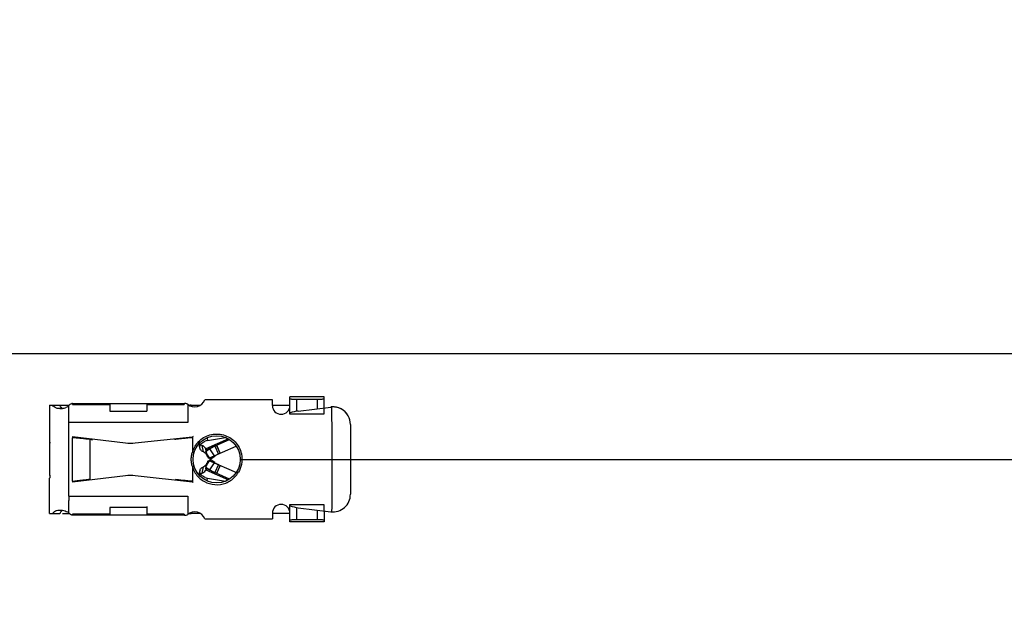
# Model space of a CAD drawing. Header units: millimetres. Extents: x 0 to 210, y 0 to 297.
# Tile 11 of 34: x 116.45 to 123.49, y 152.35 to 156.66. Entities that reach past the tile are written whole.
import ezdxf

# ---------------------------------------------------------------- set-up
doc = ezdxf.new("R2010")
doc.units = ezdxf.units.MM
doc.header["$LTSCALE"] = 19.36
doc.layers.get('0').update_dxf_attribs({"linetype": 'CONTINUOUS'})
doc.layers.add('Z_DIM_2D', color=7, linetype='CONTINUOUS')
doc.styles.add('TEXTSTYLE_3', font='helveticaneueltw1g-ltcn.otf')
doc.styles.add('TEXTSTYLE_4', font='gdt', dxfattribs={"width": 0.7})
doc.dimstyles.new('DIMSTYLE_10', dxfattribs={"dimtxt": 2.1, "dimasz": 3.5, "dimexe": 1.5, "dimexo": 0, "dimgap": 0.525, "dimtad": 1, "dimlfac": 4, "dimdsep": 46, "dimtxsty": 'TEXTSTYLE_3', "dimblk": '_FILLED', "dimblk1": '_FILLED', "dimblk2": '_FILLED', "dimcen": 0.09, "dimclrt": 5, "dimazin": 2, "dimtp": 0.2, "dimtm": 0.2, "dimtfac": 1, "dimtofl": 0, "dimtmove": 0, "dimatfit": 3, "dimldrblk": '_FILLED', "dimfxl": 0, "dimtolj": 1, "dimarcsym": 0})
doc.dimstyles.new('DIMSTYLE_6', dxfattribs={"dimtxt": 2.1, "dimasz": 3.5, "dimexe": 1.5, "dimexo": 0, "dimgap": 0.525, "dimtad": 1, "dimlfac": 4, "dimdsep": 46, "dimtxsty": 'TEXTSTYLE_3', "dimblk": '_FILLED', "dimblk1": '_FILLED', "dimblk2": '_FILLED', "dimcen": 0.09, "dimclrt": 5, "dimazin": 2, "dimtol": 1, "dimtp": 0.4, "dimtm": 0.4, "dimtfac": 1, "dimtofl": 0, "dimtmove": 0, "dimatfit": 3, "dimldrblk": '_FILLED', "dimfxl": 0, "dimtolj": 1, "dimarcsym": 0})
doc.dimstyles.new('DIMSTYLE_7', dxfattribs={"dimtxt": 2.1, "dimasz": 3.5, "dimexe": 1.5, "dimexo": 0, "dimgap": 0.525, "dimtad": 1, "dimlfac": 4, "dimdsep": 46, "dimtxsty": 'TEXTSTYLE_3', "dimblk": '_FILLED', "dimblk1": '_FILLED', "dimblk2": '_FILLED', "dimcen": 0.09, "dimclrt": 5, "dimazin": 2, "dimtol": 1, "dimtp": 0.3, "dimtm": 0.3, "dimtfac": 1, "dimtofl": 0, "dimtmove": 0, "dimatfit": 3, "dimldrblk": '_FILLED', "dimfxl": 0, "dimtolj": 1, "dimarcsym": 0})

# ---------------------------------------------------------------- blocks, each defined once
blk = doc.blocks.new('*D14')
at = {"layer": 'Z_DIM_2D', "color": 2, "linetype": 'Continuous', "transparency": 16777216}
for p, q in [((138.4252, 151.3228), (138.4252, 164.9613)), ((93.4894, 154.2728), (139.9252, 154.2728)), ((138.4252, 154.2728), (138.4252, 151.3228)), ((138.4252, 148.3728), (138.4252, 151.3228)), ((93.4894, 148.3728), (139.9252, 148.3728))]:
    blk.add_line(p, q, dxfattribs=at)
at = {"layer": 'Z_DIM_2D', "color": 5, "linetype": 'Continuous', "transparency": 16777216}
for s, height, style, p in [('0.4', 1.47, 'TEXTSTYLE_3', (137.5852, 162.493)), ('`', 1.47, 'TEXTSTYLE_4', (137.5852, 160.778)), ('23.6', 2.1, 'TEXTSTYLE_3', (137.9002, 155.8414))]:
    blk.add_text(s, height=height, rotation=90, dxfattribs=dict(at, style=style)).set_placement(p)
blk = doc.blocks.new('_FILLED')
at = {"color": 0, "linetype": 'ByBlock'}
blk.add_solid([(0, 0), (-1, 0.125), (-1, -0.125)], dxfattribs=at)
blk = doc.blocks.new('_NONE')
blk = doc.blocks.new('*D15')
at = {"layer": 'Z_DIM_2D', "color": 2, "linetype": 'Continuous', "transparency": 16777216}
for p, q in [((131.342, 152.7977), (131.342, 164.6197)), ((127.6144, 154.2728), (132.842, 154.2728)), ((131.342, 154.2728), (131.342, 152.7977)), ((131.342, 151.3227), (131.342, 152.7977)), ((120.0897, 151.3227), (132.842, 151.3227))]:
    blk.add_line(p, q, dxfattribs=at)
at = {"layer": 'Z_DIM_2D', "color": 5, "linetype": 'Continuous', "transparency": 16777216}
for s, height, style, p in [('0.3', 1.47, 'TEXTSTYLE_3', (130.502, 162.1515)), ('`', 1.47, 'TEXTSTYLE_4', (130.502, 160.4365)), ('11.8', 2.1, 'TEXTSTYLE_3', (130.817, 155.4999))]:
    blk.add_text(s, height=height, rotation=90, dxfattribs=dict(at, style=style)).set_placement(p)
blk = doc.blocks.new('*D22')
at = {"layer": 'Z_DIM_2D', "color": 2, "linetype": 'Continuous', "transparency": 16777216}
for p, q in [((134.8706, 151.3228), (134.8706, 163.4491)), ((118.0269, 153.5165), (136.3706, 153.5165)), ((134.8706, 153.5165), (134.8706, 151.3228)), ((134.8706, 149.129), (134.8706, 151.3228)), ((118.0269, 149.129), (136.3706, 149.129))]:
    blk.add_line(p, q, dxfattribs=at)
at = {"layer": 'Z_DIM_2D', "color": 5, "linetype": 'Continuous', "transparency": 16777216, "style": 'TEXTSTYLE_3'}
for s, p in [(')', (134.3456, 162.7987)), ('17.55', (134.3456, 156.4517)), ('(', (134.3456, 155.7778))]:
    blk.add_text(s, height=2.1, rotation=90, dxfattribs=at).set_placement(p)

msp = doc.modelspace()

# ---------------------------------------------------------------- linework, layer by layer
at = {"color": 7, "linetype": 'Continuous'}
for p, q in [((59.36444, 154.27278), (127.61444, 154.27278)), ((118.62694, 153.96344), (118.38163, 153.96344)), ((118.38163, 153.83874), (118.38163, 153.96344)), ((118.62694, 153.8848), (118.62694, 153.96345)), ((117.65194, 153.91063), (117.65194, 153.77903)), ((118.62446, 153.88449), (118.62396, 153.83874)), ((118.62421, 153.83874), (118.38163, 153.83874)), ((116.8262, 153.67155), (116.82624, 153.67155)), ((116.82694, 153.67903), (116.82694, 153.67148)), ((117.68944, 153.67903), (117.68443, 153.67848)), ((117.68443, 153.67848), (117.68443, 153.56807)), ((117.68444, 153.67094), (117.69007, 153.6714)), ((117.79328, 153.65051), (117.92222, 153.6724)), ((117.8027, 153.52403), (117.99814, 153.61023)), ((117.79415, 153.53358), (117.79097, 153.53925)), ((117.68444, 153.46493), (117.68444, 153.35458)), ((117.8027, 153.50903), (117.99964, 153.42217)), ((116.82694, 153.36159), (116.82694, 153.35403)), ((117.69007, 153.36166), (117.68444, 153.36212)), ((117.68444, 153.35458), (117.68944, 153.35403)), ((117.79328, 153.38256), (117.92223, 153.36067)), ((116.80194, 153.25403), (116.80194, 153.22259)), ((117.65194, 153.25403), (117.65194, 153.12243)), ((117.35819, 153.17903), (117.35819, 153.11653)), ((118.38163, 153.19433), (118.62421, 153.19433)), ((118.38163, 153.06963), (118.38163, 153.19433)), ((118.62396, 153.19433), (118.62446, 153.14857)), ((116.80194, 153.13493), (116.80194, 153.12833)), ((118.62694, 153.14827), (118.62694, 153.06963)), ((118.62694, 153.06963), (118.38163, 153.06963))]:
    msp.add_line(p, q, dxfattribs=at)
at = {"color": 6, "linetype": 'Continuous'}
for p, q in [((116.66444, 153.90403), (116.80194, 153.90403)), ((116.66444, 153.90403), (116.66444, 153.39992)), ((116.80194, 153.77903), (116.80194, 153.90473)), ((116.82583, 153.91653), (117.63135, 153.91653)), ((117.09569, 153.91653), (117.09569, 153.86133)), ((117.35819, 153.91653), (117.35819, 153.86133)), ((117.62694, 153.91314), (117.62637, 153.90992)), ((117.67694, 153.90403), (117.74308, 153.90403)), ((118.25663, 153.94153), (117.77265, 153.94153)), ((118.25663, 153.90091), (118.25663, 153.94153)), ((118.25663, 153.90403), (118.38163, 153.90403)), ((118.43163, 153.94662), (118.57694, 153.94662)), ((118.44209, 153.8621), (118.67421, 153.8906)), ((117.09569, 153.86133), (117.35819, 153.86133)), ((118.81444, 153.76653), (118.81444, 153.26653)), ((116.82694, 153.67903), (117.20739, 153.63398)), ((117.27533, 153.63368), (117.68443, 153.67848)), ((117.66844, 153.66962), (117.65268, 153.6683)), ((117.68443, 153.67094), (117.66844, 153.66962)), ((116.66444, 153.65025), (116.66514, 153.63189)), ((116.95142, 153.65823), (116.92588, 153.66154)), ((116.96977, 153.65485), (116.95142, 153.65823)), ((117.73864, 153.59747), (117.73305, 153.62944)), ((117.94262, 153.66244), (117.77989, 153.59067)), ((117.78297, 153.58364), (117.95047, 153.65751)), ((117.8461, 153.61148), (117.87132, 153.5543)), ((117.85761, 153.61656), (117.88291, 153.55941)), ((117.88388, 153.55984), (117.85866, 153.61702)), ((117.78053, 153.58655), (117.77979, 153.59085)), ((117.78095, 153.58406), (117.78053, 153.58655)), ((117.8027, 153.52403), (117.7817, 153.57163)), ((117.80982, 153.59154), (117.78271, 153.57339)), ((117.78323, 153.57089), (117.78279, 153.57345)), ((117.78403, 153.56636), (117.78323, 153.57089)), ((117.78463, 153.5679), (117.78333, 153.57282)), ((117.78579, 153.55638), (117.78403, 153.56636)), ((117.78763, 153.54605), (117.78579, 153.55638)), ((117.79112, 153.54842), (117.81174, 153.51761)), ((117.84308, 153.54184), (117.80982, 153.59154)), ((117.81174, 153.51761), (117.84459, 153.5396)), ((117.7817, 153.46143), (117.8027, 153.50903)), ((117.78275, 153.45962), (117.78324, 153.46246)), ((117.78297, 153.45871), (117.78439, 153.46433)), ((117.78314, 153.45939), (117.80982, 153.44153)), ((117.78324, 153.46246), (117.78397, 153.46656)), ((117.78397, 153.46656), (117.78469, 153.47066)), ((117.78469, 153.47066), (117.78576, 153.47664)), ((117.78576, 153.47664), (117.78615, 153.47882)), ((117.78615, 153.47882), (117.78765, 153.4871)), ((117.7882, 153.47602), (117.78872, 153.47733)), ((117.78872, 153.47733), (117.78888, 153.4777)), ((117.81174, 153.51545), (117.79118, 153.48474)), ((117.80982, 153.44153), (117.84308, 153.49122)), ((117.84459, 153.49346), (117.81174, 153.51545)), ((117.87132, 153.47877), (117.8461, 153.42158)), ((117.88291, 153.47366), (117.85761, 153.4165)), ((117.85858, 153.41608), (117.88371, 153.4733)), ((117.20739, 153.39909), (116.82694, 153.35403)), ((117.68444, 153.35458), (117.27533, 153.39938)), ((117.73307, 153.40372), (117.73864, 153.43559)), ((117.74417, 153.41155), (117.74917, 153.4149)), ((117.75564, 153.41812), (117.76172, 153.42106)), ((117.77985, 153.44486), (117.77999, 153.44241)), ((117.77988, 153.44228), (117.94251, 153.37069)), ((117.78078, 153.4481), (117.78107, 153.44981)), ((117.95067, 153.37546), (117.78136, 153.45013)), ((116.6645, 153.38369), (116.66444, 153.38123)), ((116.66444, 153.12903), (116.66444, 153.38123)), ((116.82694, 153.36159), (116.84461, 153.36324)), ((116.84461, 153.36324), (116.86209, 153.3649)), ((116.80194, 153.13493), (116.80194, 153.22259)), ((116.66444, 153.12903), (116.73781, 153.12903)), ((116.75626, 153.12903), (116.80194, 153.12903)), ((117.63135, 153.11653), (116.82583, 153.11653)), ((117.35819, 153.17174), (117.09569, 153.17174)), ((117.09569, 153.17174), (117.09569, 153.1166)), ((117.62623, 153.12412), (117.62633, 153.12315)), ((117.62633, 153.12315), (117.62708, 153.11928)), ((117.64762, 153.12075), (117.65194, 153.12252)), ((117.74308, 153.12903), (117.67694, 153.12903)), ((118.25663, 153.13216), (118.25663, 153.09153)), ((118.38163, 153.12903), (118.25663, 153.12903)), ((118.44209, 153.17097), (118.67421, 153.14246)), ((117.77265, 153.09153), (118.25663, 153.09153)), ((118.43163, 153.08644), (118.57694, 153.08644))]:
    msp.add_line(p, q, dxfattribs=at)
at = {"color": 9, "linetype": 'Continuous'}
for p, q in [((116.82838, 153.90895), (117.09569, 153.90895)), ((117.35819, 153.90895), (117.62623, 153.90895)), ((118.43163, 153.8606), (118.43163, 153.94662)), ((118.57694, 153.94662), (118.57694, 153.87866)), ((117.65194, 153.77903), (116.80194, 153.77903)), ((116.80194, 153.25403), (116.80194, 153.77903)), ((116.82694, 153.36159), (116.82694, 153.67148)), ((117.78978, 153.67054), (117.79328, 153.65051)), ((116.95142, 153.65823), (116.95142, 153.37484)), ((117.76353, 153.57008), (117.75569, 153.61492)), ((117.69642, 153.46849), (117.68444, 153.46493)), ((117.75566, 153.41813), (117.76351, 153.46297)), ((117.78978, 153.36257), (117.79328, 153.38256)), ((116.80194, 153.25403), (117.65194, 153.25403)), ((117.09569, 153.12412), (116.82838, 153.12412)), ((117.62623, 153.12412), (117.35819, 153.12412)), ((118.43163, 153.08644), (118.43163, 153.17246)), ((118.57694, 153.15441), (118.57694, 153.08644))]:
    msp.add_line(p, q, dxfattribs=at)
at = {"color": 6, "linetype": 'Continuous'}
for points in [[(117.78887, 153.55537), (117.78864, 153.55594), (117.78801, 153.55752), (117.78707, 153.56012), (117.7859, 153.56363), (117.78463, 153.5679)], [(117.78123, 153.44984), (117.78172, 153.45271), (117.78297, 153.45871)], [(117.78439, 153.46433), (117.78582, 153.46917), (117.78711, 153.47306), (117.78811, 153.47579), (117.7882, 153.47602)]]:
    msp.add_lwpolyline(points, dxfattribs=at)
msp.add_circle((117.85819, 153.51653), 0.16875, dxfattribs=at)
for centre, radius, start, end in [((116.79322, 153.92262), 0.05844, 198.542928, 203.20902), ((116.73753, 153.98358), 0.10452, 270.20057, 273.986901), ((116.73637, 153.999), 0.11997, 274.03115, 279.995956), ((116.73518, 154.00699), 0.12805, 279.899396, 290.823653), ((116.70279, 154.10979), 0.22777, 295.803949, 297.564421), ((117.72508, 153.89493), 0.09984, 171.370053, 171.932705), ((117.70194, 153.96653), 0.075, 228.189685, 340.528779), ((117.67694, 153.84153), 0.0625, 90, 99.245252), ((118.31913, 153.90091), 0.0625, 180, 360), ((118.68944, 153.76653), 0.125, 94.706111, 97.000005), ((118.47408, 153.60156), 0.2625, 97, 110.039719), ((118.68944, 153.76653), 0.125, 0, 29.127371), ((115.40837, 138.43515), 15.30223, 84.548636, 84.680825), ((116.28471, 147.63116), 6.06456, 84.37477, 84.536812), ((118.09466, 148.43586), 5.25107, 94.828296, 94.99629), ((116.4545, 153.62701), 0.2107, 0.036479, 1.326617), ((117.24267, 153.9319), 0.3, 263.246426, 276.25), ((117.69455, 152.7426), 0.92569, 96.118571, 96.842685), ((117.85801, 153.51709), 0.18081, 136.463171, 149.216375), ((117.77308, 153.65928), 0.04756, 232.565419, 238.827106), ((117.73423, 153.56356), 0.05567, 60.561281, 67.323945), ((117.94194, 153.39418), 0.2375, 113.799954, 123.8), ((117.75023, 153.58181), 0.03095, 16.631338, 26.85532), ((121.71603, 154.25804), 3.99238, 189.719057, 189.873576), ((117.94194, 153.39418), 0.175, 113.8, 123.8), ((119.52775, 153.15557), 1.77129, 170.116119, 170.437875), ((117.94211, 153.63919), 0.17534, 237.87706, 246.188393), ((117.24267, 153.10117), 0.3, 83.75, 96.753574), ((117.74913, 153.45131), 0.03205, 333.780478, 343.620253), ((119.16871, 153.21601), 1.4072, 170.506672, 170.745777), ((117.94203, 153.63911), 0.23774, 236.210844, 246.188324), ((116.78812, 154.54395), 1.18049, 276.701525, 277.358776), ((116.83917, 154.14999), 0.78323, 277.34638, 278.239796), ((117.92788, 156.69078), 3.33737, 264.752838, 265.00637), ((118.09513, 158.60267), 5.25656, 265.004198, 265.17193), ((118.823, 167.26181), 13.94624, 265.186388, 265.317207), ((118.68944, 153.26653), 0.125, 263, 360), ((118.31913, 153.13216), 0.0625, 0, 180), ((118.47408, 153.43151), 0.2625, 249.926251, 263), ((116.7933, 153.11042), 0.05853, 156.864831, 161.45488), ((116.72246, 152.96388), 0.18265, 62.754753, 64.205738), ((117.70194, 153.06653), 0.075, 19.471221, 131.810315), ((117.67694, 153.19153), 0.0625, 257.479878, 270)]:
    msp.add_arc(centre, radius, start, end, dxfattribs=at)
at = {"color": 7, "linetype": 'Continuous'}
for centre, radius, start, end in [((118.68944, 153.76653), 0.125, 29.127371, 94.706111), ((118.68896, 153.76191), 0.12958, 74.871424, 77.723704), ((118.68856, 153.75997), 0.13157, 68.294408, 74.921816), ((117.76772, 153.60257), 0.02952, 189.952986, 195.741019), ((117.8082, 153.5622), 0.08955, 99.589889, 111.482386), ((117.74207, 153.51872), 0.05567, 60.611049, 67.321564), ((117.75847, 153.5373), 0.03045, 16.714048, 26.749058), ((117.95555, 153.62634), 0.1862, 205.546939, 207.883896), ((117.74206, 153.51436), 0.05568, 292.654366, 299.397645), ((117.76756, 153.43052), 0.02936, 164.259002, 176.763872), ((117.8082, 153.47086), 0.08955, 248.517614, 260.410111)]:
    msp.add_arc(centre, radius, start, end, dxfattribs=at)
at = {"color": 9, "linetype": 'Continuous'}
for centre, radius, start, end in [((117.85819, 153.51653), 0.18125, 149.216375, 163.478888), ((117.86215, 153.5177), 0.18538, 196.538461, 202.973583), ((117.85896, 153.51632), 0.18191, 202.967328, 209.430203), ((117.85632, 153.5149), 0.17891, 209.449448, 216.041338), ((117.85633, 153.51759), 0.18339, 316.176572, 329.231425)]:
    msp.add_arc(centre, radius, start, end, dxfattribs=at)
at = {"color": 6, "linetype": 'Continuous'}
for points, knots in [([(118.38163, 153.95011), (118.38163, 153.94958), (118.38424, 153.94905), (118.3876, 153.94835), (118.39437, 153.94776), (118.3993, 153.94744), (118.40217, 153.94729)], [0, 0, 0, 0, 0.076575, 0.2741252, 0.5873559, 1, 1, 1, 1]), ([(118.57694, 153.94662), (118.58332, 153.94662), (118.5952, 153.94677), (118.6103, 153.94744), (118.62089, 153.94828), (118.62518, 153.94918), (118.62694, 153.94972), (118.62694, 153.95011)], [0, 0, 0, 0, 0.3799833, 0.70227, 0.9186432, 0.976606, 1, 1, 1, 1]), ([(116.82583, 153.91653), (116.82369, 153.91653), (116.81779, 153.91275), (116.81211, 153.90992), (116.80819, 153.90788)], [0, 0, 0, 0, 0.326267, 1, 1, 1, 1]), ([(116.82681, 153.91609), (116.82671, 153.91626), (116.82634, 153.91642), (116.826, 153.91653), (116.82583, 153.91653)], [0, 0, 0, 0, 0.5527882, 1, 1, 1, 1]), ([(116.82838, 153.90895), (116.82828, 153.90968), (116.82794, 153.91188), (116.82758, 153.9141), (116.82707, 153.9155)], [0, 0, 0, 0, 0.3312347, 1, 1, 1, 1]), ([(117.65194, 153.91054), (117.64967, 153.91133), (117.64295, 153.91362), (117.63609, 153.91653), (117.63135, 153.91653)], [0, 0, 0, 0, 0.3365507, 1, 1, 1, 1]), ([(118.40217, 153.94729), (118.4044, 153.94718), (118.41421, 153.94677), (118.42404, 153.94662), (118.43163, 153.94662)], [0, 0, 0, 0, 0.2275348, 1, 1, 1, 1]), ([(118.67918, 153.89111), (118.68012, 153.82868), (118.68251, 153.67259), (118.68115, 153.42282), (118.68084, 153.2355), (118.6805, 153.14184)], [0, 0, 0, 0, 0.2500015, 0.6250003, 1, 1, 1, 1]), ([(117.72694, 153.64163), (117.74913, 153.66498), (117.80774, 153.69987), (117.90894, 153.69975), (117.99617, 153.64801), (118.02798, 153.58768), (118.03503, 153.55625)], [0, 0, 0, 0, 0.2499586, 0.4999661, 0.7500345, 1, 1, 1, 1]), ([(116.92588, 153.66154), (116.92226, 153.66197), (116.9067, 153.66374), (116.89112, 153.66533), (116.87916, 153.66651)], [0, 0, 0, 0, 0.2329998, 1, 1, 1, 1]), ([(117.58426, 153.6617), (117.58165, 153.66139), (117.57287, 153.66028), (117.56411, 153.65901), (117.55802, 153.65775)], [0, 0, 0, 0, 0.2970216, 1, 1, 1, 1]), ([(117.63734, 153.66698), (117.63363, 153.66666), (117.61981, 153.66543), (117.60599, 153.66411), (117.59588, 153.66303)], [0, 0, 0, 0, 0.2678844, 1, 1, 1, 1]), ([(116.6652, 153.40434), (116.6652, 153.40236), (116.6651, 153.39547), (116.66467, 153.38859), (116.6645, 153.38369)], [0, 0, 0, 0, 0.2872225, 1, 1, 1, 1]), ([(117.76172, 153.42106), (117.76352, 153.42206), (117.77001, 153.42613), (117.77541, 153.43213), (117.77788, 153.43715)], [0, 0, 0, 0, 0.2694622, 1, 1, 1, 1]), ([(116.86209, 153.3649), (116.86778, 153.36544), (116.88906, 153.36751), (116.91033, 153.36969), (116.92588, 153.37153)], [0, 0, 0, 0, 0.267512, 1, 1, 1, 1]), ([(117.56524, 153.37399), (117.56664, 153.37376), (117.57298, 153.37278), (117.57934, 153.37195), (117.58429, 153.37136)], [0, 0, 0, 0, 0.2213246, 1, 1, 1, 1]), ([(117.58429, 153.37136), (117.58716, 153.37101), (117.59993, 153.36955), (117.61273, 153.36831), (117.62267, 153.3674)], [0, 0, 0, 0, 0.2243039, 1, 1, 1, 1]), ([(116.68437, 153.12903), (116.6894, 153.13718), (116.70628, 153.15095), (116.72712, 153.15402), (116.7379, 153.15401)], [0, 0, 0, 0, 0.4705258, 1, 1, 1, 1]), ([(116.82583, 153.11653), (116.82343, 153.11653), (116.81684, 153.12084), (116.81048, 153.124), (116.80608, 153.12627)], [0, 0, 0, 0, 0.3265544, 1, 1, 1, 1]), ([(116.82681, 153.11698), (116.82672, 153.11683), (116.82642, 153.11657), (116.82604, 153.11653), (116.82583, 153.11653)], [0, 0, 0, 0, 0.4479023, 1, 1, 1, 1]), ([(116.82707, 153.11757), (116.8272, 153.11792), (116.82781, 153.12007), (116.82813, 153.12228), (116.82838, 153.12412)], [0, 0, 0, 0, 0.1688852, 1, 1, 1, 1]), ([(117.62708, 153.11928), (117.6272, 153.11878), (117.62862, 153.11759), (117.63014, 153.11653), (117.63135, 153.11653)], [0, 0, 0, 0, 0.2983811, 1, 1, 1, 1]), ([(117.63135, 153.11653), (117.63253, 153.11653), (117.63815, 153.11705), (117.64359, 153.11887), (117.64762, 153.12075)], [0, 0, 0, 0, 0.2100054, 1, 1, 1, 1]), ([(118.38163, 153.08295), (118.38163, 153.08349), (118.38424, 153.08401), (118.3876, 153.08471), (118.39437, 153.08531), (118.3993, 153.08563), (118.40217, 153.08577)], [0, 0, 0, 0, 0.076575, 0.2741252, 0.5873559, 1, 1, 1, 1]), ([(118.40217, 153.08577), (118.4044, 153.08589), (118.41421, 153.0863), (118.42404, 153.08644), (118.43163, 153.08644)], [0, 0, 0, 0, 0.2275348, 1, 1, 1, 1]), ([(118.57694, 153.08644), (118.58332, 153.08644), (118.5952, 153.08629), (118.6103, 153.08563), (118.62089, 153.08479), (118.62518, 153.08389), (118.62694, 153.08335), (118.62694, 153.08295)], [0, 0, 0, 0, 0.3799833, 0.70227, 0.9186432, 0.976606, 1, 1, 1, 1])]:
    msp.add_open_spline(points, degree=3, knots=knots, dxfattribs=at)
for points in [[(116.71299, 153.88266), (116.70164, 153.88627), (116.69063, 153.8939), (116.68437, 153.90403)], [(116.7379, 153.87907), (116.72951, 153.87904), (116.72098, 153.88012), (116.71299, 153.88266)], [(116.75717, 153.88083), (116.74917, 153.88396), (116.7429, 153.8917), (116.73951, 153.89959)], [(116.80194, 153.89813), (116.79534, 153.8937), (116.78812, 153.89013), (116.7807, 153.8873)], [(117.63135, 153.91653), (117.62966, 153.91653), (117.62722, 153.91547), (117.62708, 153.91379)], [(117.73809, 153.62725), (117.7369, 153.62864), (117.73581, 153.63012), (117.73486, 153.63168)], [(117.74417, 153.62151), (117.74196, 153.62321), (117.7399, 153.62513), (117.73809, 153.62725)], [(117.75569, 153.61492), (117.7532, 153.61597), (117.75077, 153.61719), (117.74846, 153.61858)], [(117.77124, 153.6048), (117.76839, 153.60764), (117.76509, 153.61006), (117.76159, 153.61204)], [(117.77785, 153.59579), (117.77617, 153.59911), (117.77388, 153.60217), (117.77124, 153.6048)], [(118.03503, 153.55625), (118.04065, 153.53121), (118.04085, 153.50438), (118.03559, 153.47926)], [(118.03559, 153.47926), (118.03152, 153.45982), (118.02384, 153.44096), (118.0139, 153.42377)], [(117.73491, 153.40148), (117.7373, 153.40536), (117.74055, 153.40877), (117.74417, 153.41155)], [(117.74917, 153.4149), (117.75125, 153.41612), (117.75342, 153.41719), (117.75564, 153.41812)], [(116.7379, 153.15401), (116.74434, 153.154), (116.75081, 153.15337), (116.75716, 153.15226)], [(116.75715, 153.15222), (116.74914, 153.14909), (116.74287, 153.14132), (116.73948, 153.13341)], [(116.75716, 153.15226), (116.76899, 153.1502), (116.78069, 153.14647), (116.79142, 153.14106)], [(116.79142, 153.14106), (116.79504, 153.13923), (116.79857, 153.1372), (116.80194, 153.13493)]]:
    msp.add_open_spline(points, degree=3, dxfattribs=at)
at = {"color": 7, "linetype": 'Continuous'}
for points in [[(118.71188, 153.88945), (118.70114, 153.89136), (118.69008, 153.89169), (118.67918, 153.89111)], [(117.75974, 153.63724), (117.7646, 153.64061), (117.76991, 153.64337), (117.77541, 153.64554)], [(117.76353, 153.57008), (117.76111, 153.5711), (117.75874, 153.57228), (117.75648, 153.57364)], [(117.76939, 153.56722), (117.77291, 153.56523), (117.77623, 153.56281), (117.7791, 153.55996)], [(117.7791, 153.55996), (117.78172, 153.55734), (117.78399, 153.55431), (117.78566, 153.551)], [(117.75648, 153.45942), (117.75873, 153.46078), (117.76109, 153.46196), (117.76351, 153.46297)], [(117.77913, 153.47314), (117.77626, 153.47028), (117.77293, 153.46784), (117.7694, 153.46585)], [(117.78765, 153.4871), (117.78611, 153.48187), (117.78298, 153.477), (117.77913, 153.47314)], [(117.77541, 153.38753), (117.76991, 153.3897), (117.7646, 153.39246), (117.75974, 153.39582)]]:
    msp.add_open_spline(points, degree=3, dxfattribs=at)
for points, knots in [([(118.79903, 153.82738), (118.79587, 153.83301), (118.78063, 153.85631), (118.75706, 153.87429), (118.73722, 153.88221)], [0, 0, 0, 0, 0.2320373, 1, 1, 1, 1]), ([(117.73865, 153.59747), (117.73741, 153.60451), (117.74102, 153.62111), (117.75275, 153.63241), (117.75974, 153.63724)], [0, 0, 0, 0, 0.4568482, 1, 1, 1, 1]), ([(117.75648, 153.57364), (117.75435, 153.57492), (117.74687, 153.58015), (117.74111, 153.58816), (117.73931, 153.59457)], [0, 0, 0, 0, 0.2721454, 1, 1, 1, 1]), ([(117.8027, 153.52403), (117.80153, 153.52351), (117.79768, 153.52804), (117.79573, 153.53094), (117.79415, 153.53358)], [0, 0, 0, 0, 0.2938498, 1, 1, 1, 1]), ([(117.73931, 153.4385), (117.74111, 153.4449), (117.74686, 153.45292), (117.75435, 153.45814), (117.75648, 153.45942)], [0, 0, 0, 0, 0.727866, 1, 1, 1, 1]), ([(117.78759, 153.48711), (117.78816, 153.4883), (117.79023, 153.4925), (117.79245, 153.49664), (117.79418, 153.49953)], [0, 0, 0, 0, 0.2812516, 1, 1, 1, 1]), ([(117.79418, 153.49953), (117.79488, 153.5007), (117.79699, 153.50394), (117.79919, 153.50746), (117.80138, 153.50877)], [0, 0, 0, 0, 0.3479074, 1, 1, 1, 1]), ([(117.80138, 153.50877), (117.80161, 153.50891), (117.80203, 153.50912), (117.80252, 153.50912), (117.8027, 153.50904)], [0, 0, 0, 0, 0.5755661, 1, 1, 1, 1]), ([(117.75974, 153.39582), (117.75635, 153.39816), (117.74526, 153.40717), (117.73767, 153.42192), (117.73825, 153.43218)], [0, 0, 0, 0, 0.2860684, 1, 1, 1, 1])]:
    msp.add_open_spline(points, degree=3, knots=knots, dxfattribs=at)
at = {"color": 9, "linetype": 'Continuous'}
for points in [[(117.67645, 153.51654), (117.67645, 153.52731), (117.67771, 153.53812), (117.67982, 153.54868)], [(117.67982, 153.54868), (117.68112, 153.55521), (117.68271, 153.56169), (117.68443, 153.56812)], [(117.67982, 153.48438), (117.67771, 153.49495), (117.67645, 153.50576), (117.67645, 153.51654)], [(117.68444, 153.46492), (117.68272, 153.47136), (117.68113, 153.47784), (117.67982, 153.48438)]]:
    msp.add_open_spline(points, degree=3, dxfattribs=at)
for points, knots in [([(117.6844, 153.56801), (117.68593, 153.56756), (117.6887, 153.56687), (117.69263, 153.56539), (117.69464, 153.56548), (117.69633, 153.56427), (117.69642, 153.56457)], [0, 0, 0, 0, 0.3826652, 0.7070459, 0.9238202, 1, 1, 1, 1]), ([(117.71166, 153.40964), (117.72703, 153.38852), (117.76785, 153.35285), (117.84532, 153.32988), (117.92521, 153.34201), (117.97053, 153.37177), (117.98864, 153.3906)], [0, 0, 0, 0, 0.2499518, 0.4999643, 0.7500531, 1, 1, 1, 1])]:
    msp.add_open_spline(points, degree=3, knots=knots, dxfattribs=at)

# ---------------------------------------------------------------- dimensions: what is measured, and where the dimension line sits
at = {"layer": 'Z_DIM_2D', "color": 2, "linetype": 'Continuous'}
for base, p1, p2, dimstyle, picture, middle in [((138.42518, 148.37278), (93.48944, 154.27278), (93.48944, 148.37278), 'DIMSTYLE_6', '*D14', (138.42518, 160.40135)), ((131.34203, 151.32271), (127.61444, 154.27278), (120.0897, 151.32271), 'DIMSTYLE_7', '*D15', (131.34203, 160.05982))]:
    dim = msp.add_linear_dim(base=base, p1=p1, p2=p2, angle=270, dimstyle=dimstyle, override={"dimblk1": 'NONE', "dimblk2": 'NONE', "dimsah": 1}, dxfattribs=at)
    dim.commit()
    dim.dimension.update_dxf_attribs({"geometry": picture, "text_midpoint": middle, "dimtype": 160})
dim = msp.add_linear_dim(base=(134.8706, 149.12903), p1=(118.02694, 153.51653), p2=(118.02694, 149.12903), angle=270, text='(<>)', dimstyle='DIMSTYLE_10', override={"dimblk1": 'NONE', "dimblk2": 'NONE', "dimsah": 1}, dxfattribs=at)
dim.commit()
dim.dimension.update_dxf_attribs({"geometry": '*D22', "text_midpoint": (134.8706, 159.61347), "dimtype": 160})

doc.saveas('drawing.dxf')
